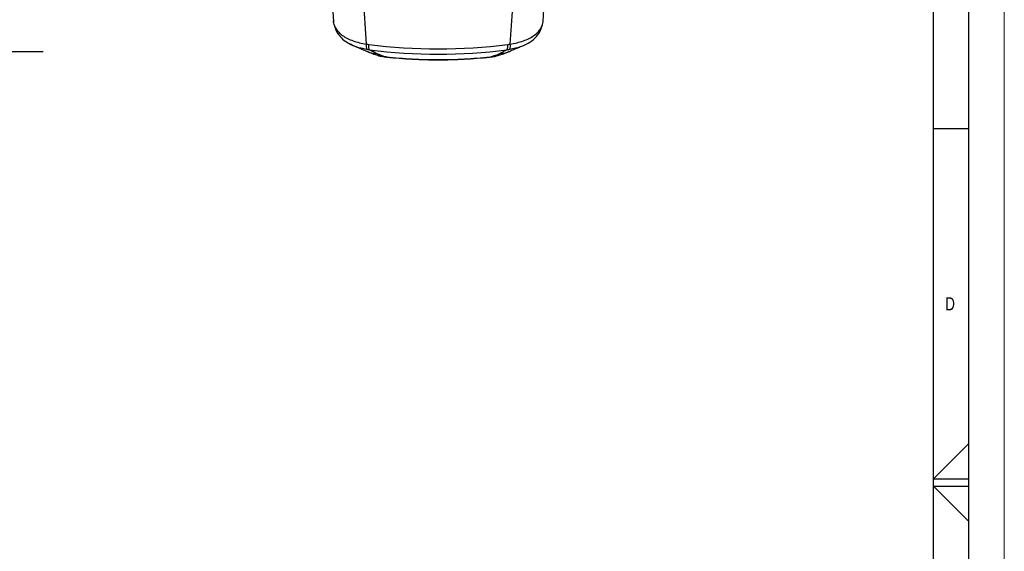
# Model space of a CAD drawing. Header units: millimetres. Extents: x 0 to 594, y 0 to 420.
# Tile 57 of 60: x 455 to 594, y 200 to 275. Entities that reach past the tile are written whole.
import ezdxf

# ---------------------------------------------------------------- set-up
doc = ezdxf.new("R2010")
doc.units = ezdxf.units.MM
doc.layers.add('FORMAT', color=7, linetype='Continuous')
doc.layers.add('SLD-0', color=7, linetype='Continuous')
doc.styles.add('SLDTEXTSTYLE0', font='TXT', dxfattribs={"width": 0.75})

# ---------------------------------------------------------------- blocks, each defined once
blk = doc.blocks.new('SW_CENTERMARKSYMBOL_1')
at = {"layer": 'SLD-0', "color": 0}
for p, q in [((0, 1.67), (0, 64.46)), ((-1.67, 0), (-63.94, 0)), ((0, 0), (-0.83, 0)), ((0, 0), (0, 0.83)), ((0, 0), (0, -0.83)), ((0, 0), (0.83, 0)), ((1.67, 0), (64.1, 0)), ((0, -1.67), (0, -64.67))]:
    blk.add_line(p, q, dxfattribs=at)

msp = doc.modelspace()

# ---------------------------------------------------------------- linework, layer by layer
at = {"color": 7, "linetype": 'Continuous', "lineweight": 18}
msp.add_line((594, 0), (594, 420), dxfattribs=at)
at = {"color": 7, "linetype": 'Continuous', "lineweight": 25}
for p, q in [((496.112, 323.338), (499.141, 275.126)), ((528.788, 275.126), (531.816, 323.311)), ((500.228, 322.605), (503.792, 271.936)), ((524.137, 271.936), (527.7, 322.589)), ((499.138, 275.246), (499.156, 275.128)), ((525.557, 271.549), (525.471, 271.522)), ((506.663, 270.123), (506.618, 270.121)), ((522.338, 270.303), (522.709, 270.405))]:
    msp.add_line(p, q, dxfattribs=at)
at = {"color": 7, "linetype": 'Continuous', "lineweight": 25, "flags": 128}
msp.add_lwpolyline([(499.193, 274.924), (499.157, 275.08), (499.138, 275.246)], dxfattribs=at)
at = {"color": 7, "linetype": 'Continuous', "lineweight": 25}
for centre, radius, start, end in [((505.315, 271.667), 1.546, 169.98377, 198.79482), ((513.965, 349.473), 78.211, 262.77513, 277.22487), ((522.614, 271.667), 1.546, 341.20519, 10.01623), ((513.965, 347.661), 77.164, 262.77434, 277.22565)]:
    msp.add_arc(centre, radius, start, end, dxfattribs=at)
for points, knots in [([(499.156, 275.128), (499.158, 274.982), (499.16, 274.82), (499.236, 274.659), (499.244, 274.642)], [0, 0, 0, 0, 0.8965057, 1, 1, 1, 1]), ([(499.237, 274.643), (499.32, 274.359), (499.47, 273.842), (499.964, 273.091), (500.591, 272.484), (501.39, 271.945), (502.053, 271.677), (502.423, 271.528)], [0, 0, 0, 0, 0.1915304, 0.3484531, 0.5590846, 0.7535184, 1, 1, 1, 1]), ([(499.244, 274.642), (499.31, 274.475), (499.449, 274.123), (499.861, 273.614), (500.421, 273.136), (501.116, 272.721), (501.925, 272.379), (502.821, 272.109), (503.469, 271.993), (503.792, 271.936)], [0, 0, 0, 0, 0.1314363, 0.276558, 0.4210144, 0.5661086, 0.7104807, 0.8554711, 1, 1, 1, 1]), ([(524.137, 271.936), (524.463, 271.994), (525.112, 272.11), (526.011, 272.381), (526.818, 272.723), (527.513, 273.139), (528.07, 273.616), (528.482, 274.126), (528.62, 274.477), (528.686, 274.644)], [0, 0, 0, 0, 0.1453893, 0.2899521, 0.4350711, 0.5791337, 0.7241918, 0.8681946, 1, 1, 1, 1]), ([(525.505, 271.527), (525.904, 271.688), (526.69, 272.006), (527.654, 272.744), (528.376, 273.634), (528.591, 274.317), (528.694, 274.646)], [0, 0, 0, 0, 0.2669128, 0.5265286, 0.7722738, 1, 1, 1, 1]), ([(528.686, 274.644), (528.694, 274.661), (528.77, 274.821), (528.772, 274.983), (528.774, 275.128)], [0, 0, 0, 0, 0.1047253, 1, 1, 1, 1]), ([(502.459, 271.522), (502.412, 271.536), (502.117, 271.626), (501.815, 271.756), (501.59, 271.894), (501.559, 271.913)], [0, 0, 0, 0, 0.1387417, 0.8797397, 1, 1, 1, 1]), ([(502.455, 271.511), (502.703, 271.417), (503.233, 271.215), (503.674, 271.008), (503.91, 270.898)], [0, 0, 0, 0, 0.4667092, 1, 1, 1, 1]), ([(503.851, 271.169), (503.581, 271.219), (503.09, 271.311), (502.654, 271.457), (502.459, 271.522)], [0, 0, 0, 0, 0.5504433, 1, 1, 1, 1]), ([(503.792, 271.936), (503.855, 271.925), (503.967, 271.906), (504.079, 271.891), (504.129, 271.884)], [0, 0, 0, 0, 0.5599876, 1, 1, 1, 1]), ([(504.259, 271.11), (504.25, 271.122), (504.225, 271.154), (504.185, 271.263), (504.142, 271.484), (504.134, 271.74), (504.129, 271.884)], [0, 0, 0, 0, 0.12491815, 0.33338137, 0.62517536, 1, 1, 1, 1]), ([(523.67, 271.11), (523.68, 271.122), (523.706, 271.154), (523.746, 271.263), (523.788, 271.485), (523.796, 271.74), (523.801, 271.884)], [0, 0, 0, 0, 0.1249672, 0.3334466, 0.6252242, 1, 1, 1, 1]), ([(523.801, 271.884), (523.864, 271.892), (523.976, 271.908), (524.088, 271.927), (524.137, 271.936)], [0, 0, 0, 0, 0.5599876, 1, 1, 1, 1]), ([(524.02, 270.898), (524.255, 271.008), (524.696, 271.215), (525.227, 271.417), (525.475, 271.511)], [0, 0, 0, 0, 0.5333091, 1, 1, 1, 1]), ([(525.471, 271.522), (525.277, 271.457), (524.841, 271.312), (524.35, 271.22), (524.078, 271.169)], [0, 0, 0, 0, 0.4459366, 1, 1, 1, 1]), ([(504.259, 271.11), (504.184, 271.119), (504.048, 271.136), (503.912, 271.159), (503.851, 271.169)], [0, 0, 0, 0, 0.5518862, 1, 1, 1, 1]), ([(503.895, 270.904), (504.128, 270.808), (504.491, 270.659), (504.939, 270.503), (505.099, 270.447)], [0, 0, 0, 0, 0.64270537, 1, 1, 1, 1]), ([(503.922, 270.928), (504.043, 270.869), (504.461, 270.667), (504.931, 270.639), (505.265, 270.619)], [0, 0, 0, 0, 0.2898334, 1, 1, 1, 1]), ([(504.259, 271.11), (504.377, 271.059), (504.64, 270.944), (504.938, 270.784), (505.162, 270.671), (505.265, 270.619)], [0, 0, 0, 0, 0.3007706, 0.6769222, 1, 1, 1, 1]), ([(505.105, 270.463), (505.308, 270.388), (505.767, 270.217), (506.313, 270.155), (506.618, 270.121)], [0, 0, 0, 0, 0.4417848, 1, 1, 1, 1]), ([(505.222, 270.405), (505.458, 270.332), (505.916, 270.19), (506.417, 270.127), (506.66, 270.096)], [0, 0, 0, 0, 0.5152265, 1, 1, 1, 1]), ([(505.265, 270.619), (505.387, 270.562), (505.62, 270.453), (506.116, 270.284), (506.447, 270.177), (506.618, 270.121)], [0, 0, 0, 0, 0.3504349, 0.665188, 1, 1, 1, 1]), ([(506.66, 270.096), (507.869, 269.988), (510.286, 269.773), (513.958, 269.691), (517.633, 269.772), (520.058, 269.988), (521.27, 270.096)], [0, 0, 0, 0, 0.2498747, 0.4992077, 0.7495765, 1, 1, 1, 1]), ([(521.254, 270.094), (521.374, 270.108), (521.618, 270.138), (521.909, 270.183), (522.068, 270.228), (522.111, 270.241)], [0, 0, 0, 0, 0.4116487, 0.8382756, 1, 1, 1, 1]), ([(521.312, 270.121), (521.423, 270.158), (521.669, 270.24), (522.06, 270.363), (522.394, 270.493), (522.571, 270.575), (522.665, 270.619)], [0, 0, 0, 0, 0.2235267, 0.4962167, 0.7315334, 1, 1, 1, 1]), ([(521.312, 270.121), (521.317, 270.122), (521.326, 270.122), (521.343, 270.124), (521.368, 270.126), (521.412, 270.13), (521.491, 270.138), (521.631, 270.155), (521.878, 270.191), (522.309, 270.271), (522.624, 270.389), (522.825, 270.464)], [0, 0, 0, 0, 0.00962048, 0.01719324, 0.0307237, 0.05491087, 0.0981748, 0.1754895, 0.31377862, 0.56269551, 1, 1, 1, 1]), ([(522.665, 270.619), (522.714, 270.643), (522.838, 270.705), (523.03, 270.805), (523.233, 270.913), (523.446, 271.015), (523.598, 271.079), (523.67, 271.11)], [0, 0, 0, 0, 0.1511609, 0.3781167, 0.6238216, 0.819549, 1, 1, 1, 1]), ([(522.665, 270.619), (523.097, 270.636), (523.574, 270.655), (523.975, 270.894), (524.012, 270.916)], [0, 0, 0, 0, 0.9077478, 1, 1, 1, 1]), ([(522.83, 270.447), (522.991, 270.503), (523.439, 270.659), (523.802, 270.808), (524.035, 270.904)], [0, 0, 0, 0, 0.3574065, 1, 1, 1, 1]), ([(524.078, 271.169), (524.001, 271.156), (523.866, 271.134), (523.729, 271.117), (523.67, 271.11)], [0, 0, 0, 0, 0.5680797, 1, 1, 1, 1])]:
    msp.add_open_spline(points, degree=3, knots=knots, dxfattribs=at)
msp.add_open_spline([(506.618, 270.121), (507.835, 270.013), (510.269, 269.796), (513.965, 269.714), (517.66, 269.796), (520.094, 270.013), (521.312, 270.121)], degree=3, dxfattribs=at)
at = {"layer": 'FORMAT'}
for p, q in [((589, 5), (589, 415)), ((584, 10), (584, 410)), ((584, 260), (589, 260)), ((589, 215.515), (584, 210.5)), ((584, 210.5), (589, 210.5)), ((589, 204.485), (584, 209.5)), ((584, 209.5), (589, 209.5))]:
    msp.add_line(p, q, dxfattribs=at)

# ---------------------------------------------------------------- block references
at = {"layer": 'SLD-0', "color": 7}
msp.add_blockref('SW_CENTERMARKSYMBOL_1', (394.004, 270.884), dxfattribs=at)

# ---------------------------------------------------------------- texts
at = {"layer": 'FORMAT', "insert": (585.667, 236.168), "char_height": 1.852, "attachment_point": 1, "style": 'SLDTEXTSTYLE0'}
msp.add_mtext('D', dxfattribs=at)

doc.saveas('drawing.dxf')
